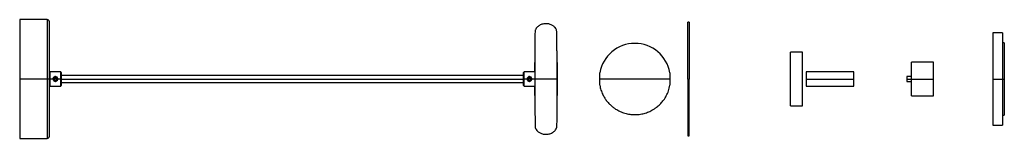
# Paper-space layout '_Derecha' of a CAD drawing. Header units: millimetres. Extents: x -1723 to -895, y -50 to 50.
import ezdxf

# ---------------------------------------------------------------- set-up
doc = ezdxf.new("R2010")
doc.units = ezdxf.units.MM

psp = doc.layouts.new('_Derecha')

# ---------------------------------------------------------------- linework, layer by layer
at = {"color": 7, "linetype": 'Continuous', "lineweight": 25}
for p, q in [((-1700.43, 50), (-1723.44, 50)), ((-1160.53, 48), (-1161.54, 48)), ((-896.89, 39), (-904.9, 39)), ((-895.36, 30.5), (-896.87, 30.5)), ((-1065.13, 22.61), (-1075.13, 22.61)), ((-1075.13, -22.61), (-1075.13, 22.61)), ((-1065.13, -22.61), (-1065.13, 22.61)), ((-954.9, 14.25), (-973.41, 14.25)), ((-1700.44, 0), (-1723.44, 0)), ((-1698.44, 5.5), (-1697.94, 6)), ((-1688.93, 6), (-1697.94, 6)), ((-1695.4, 0), (-1697.94, 0)), ((-1695.4, 0.39), (-1695.03, 0.32)), ((-1694.31, 0.76), (-1694.53, -0.37)), ((-1692.46, -0.2), (-1694.42, 0.2)), ((-1694.31, 0.76), (-1693.21, 1.13)), ((-1692.34, 0.37), (-1693.21, 1.13)), ((-1692.57, -0.76), (-1692.34, 0.37)), ((-1688.94, 0), (-1691.48, 0)), ((-1688.44, 5.5), (-1688.94, 6)), ((-1299.77, 3), (-1688.44, 3)), ((-1299.77, 5.5), (-1299.27, 6)), ((-1290.26, 6), (-1299.27, 6)), ((-1296.73, 0), (-1299.27, 0)), ((-1296.73, 0.39), (-1296.36, 0.32)), ((-1295.64, 0.76), (-1295.86, -0.37)), ((-1293.79, -0.2), (-1295.75, 0.2)), ((-1295.64, 0.76), (-1294.54, 1.13)), ((-1293.67, 0.37), (-1294.54, 1.13)), ((-1293.9, -0.76), (-1293.67, 0.37)), ((-1290.27, 0), (-1292.81, 0)), ((-1021.9, 6), (-1061.91, 6)), ((-1061.91, 0), (-1021.91, 0)), ((-973.4, 2), (-977.41, 1.97)), ((-1697.94, -6), (-1698.44, -5.5)), ((-1697.94, -6), (-1688.94, -6)), ((-1694.53, -0.37), (-1693.66, -1.13)), ((-1693.66, -1.13), (-1692.57, -0.76)), ((-1691.85, -0.32), (-1691.48, -0.39)), ((-1688.94, -6), (-1688.44, -5.5)), ((-1688.44, -3), (-1299.77, -3)), ((-1299.27, -6), (-1299.77, -5.5)), ((-1299.27, -6), (-1290.27, -6)), ((-1295.86, -0.37), (-1294.99, -1.13)), ((-1294.99, -1.13), (-1293.9, -0.76)), ((-1293.18, -0.32), (-1292.81, -0.39)), ((-1161.53, 0), (-1160.53, 0)), ((-1061.91, -6), (-1021.9, -6)), ((-977.41, -1.97), (-973.4, -2)), ((-977.4, 0), (-954.9, 0)), ((-904.9, 0), (-896.9, 0)), ((-896.86, 0), (-895.36, 0)), ((-973.41, -14.25), (-954.9, -14.25)), ((-1075.13, -22.61), (-1065.13, -22.61)), ((-896.87, -30.5), (-895.36, -30.5)), ((-904.9, -39), (-896.89, -39)), ((-1161.54, -48), (-1160.53, -48)), ((-1723.44, -50), (-1700.43, -50))]:
    psp.add_line(p, q, dxfattribs=at)
at = {"color": 8, "linetype": 'Continuous', "lineweight": 25}
psp.add_line((-1688.44, 0), (-1299.77, 0), dxfattribs=at)
at = {"color": 7, "linetype": 'Continuous', "lineweight": 25}
psp.add_arc((-1206.07, 0), 30, 10.08246, 169.92775, dxfattribs=at)
for points, knots in [([(-1723.44, 50), (-1723.44, 50), (-1723.44, 49.74), (-1723.44, 48.59), (-1723.44, 47.71), (-1723.44, 45.27), (-1723.44, 43.72), (-1723.44, 39.98), (-1723.44, 37.8), (-1723.44, 32.91), (-1723.44, 30.22), (-1723.44, 24.5), (-1723.44, 21.48), (-1723.44, 15.33), (-1723.44, 12.19), (-1723.44, 6), (-1723.44, 2.95), (-1723.44, 0)], [0, 0, 0, 0, 0.125, 0.125, 0.25, 0.25, 0.375, 0.375, 0.5, 0.5, 0.625, 0.625, 0.75, 0.75, 0.875, 0.875, 1, 1, 1, 1]), ([(-1698.44, 48), (-1698.46, 48.25), (-1698.51, 48.64), (-1698.75, 49.1), (-1699.01, 49.42), (-1699.33, 49.68), (-1699.8, 49.93), (-1700.19, 49.97), (-1700.44, 50)], [0, 0, 0, 0, 0.239457, 0.368361, 0.5, 0.631639, 0.760543, 1, 1, 1, 1]), ([(-1698.44, 0), (-1698.44, 2.83), (-1698.44, 5.76), (-1698.44, 11.71), (-1698.44, 14.71), (-1698.44, 20.62), (-1698.44, 23.52), (-1698.44, 29.01), (-1698.44, 31.6), (-1698.44, 36.28), (-1698.44, 38.38), (-1698.44, 41.97), (-1698.44, 43.46), (-1698.44, 45.8), (-1698.44, 46.65), (-1698.44, 47.75), (-1698.44, 48), (-1698.44, 48)], [0, 0, 0, 0, 0.125, 0.125, 0.25, 0.25, 0.375, 0.375, 0.5, 0.5, 0.625, 0.625, 0.75, 0.75, 0.875, 0.875, 1, 1, 1, 1]), ([(-1289.76, 41.48), (-1289.81, 41.3), (-1289.91, 40.93), (-1290.02, 39.49), (-1290.11, 37.57), (-1290.19, 35.09), (-1290.25, 32.16), (-1290.29, 28.99), (-1290.31, 26.33), (-1290.31, 24.14), (-1290.31, 22.1), (-1290.31, 19.64), (-1290.31, 16.66), (-1290.31, 13.15), (-1290.31, 9.14), (-1290.31, 4.7), (-1290.31, 1.6), (-1290.31, 0)], [0, 0, 0, 0, 0.090728, 0.17733, 0.25848, 0.333112, 0.421136, 0.495089, 0.554502, 0.589804, 0.627832, 0.673558, 0.72666, 0.786649, 0.852836, 0.92432, 1, 1, 1, 1]), ([(-1271.93, 41.48), (-1272.3, 42.12), (-1273.07, 43.42), (-1274.91, 44.97), (-1277.22, 46.12), (-1279.93, 46.68), (-1282.83, 46.56), (-1285.64, 45.65), (-1288.18, 43.99), (-1289.23, 42.32), (-1289.76, 41.48)], [0, 0, 0, 0, 0.101283, 0.209251, 0.329025, 0.457263, 0.589586, 0.728128, 0.864168, 1, 1, 1, 1]), ([(-1271.38, 0), (-1271.39, 1.61), (-1271.41, 4.9), (-1271.44, 9.9), (-1271.48, 14.49), (-1271.51, 18.61), (-1271.54, 22.22), (-1271.57, 25.65), (-1271.61, 28.84), (-1271.64, 31.73), (-1271.68, 34.29), (-1271.72, 36.47), (-1271.76, 38.46), (-1271.81, 40.07), (-1271.87, 41.18), (-1271.91, 41.38), (-1271.93, 41.48)], [0, 0, 0, 0, 0.075442, 0.154413, 0.236489, 0.299774, 0.364216, 0.429503, 0.495298, 0.561252, 0.627013, 0.692238, 0.756603, 0.84055, 0.921842, 1, 1, 1, 1]), ([(-1161.53, 0), (-1161.53, 2.83), (-1161.53, 5.76), (-1161.53, 11.71), (-1161.53, 14.71), (-1161.53, 20.62), (-1161.53, 23.52), (-1161.53, 29.01), (-1161.53, 31.6), (-1161.53, 36.28), (-1161.53, 38.38), (-1161.53, 41.97), (-1161.53, 43.46), (-1161.53, 45.8), (-1161.53, 46.65), (-1161.53, 47.75), (-1161.53, 48), (-1161.53, 48)], [0, 0, 0, 0, 0.125, 0.125, 0.25, 0.25, 0.375, 0.375, 0.5, 0.5, 0.625, 0.625, 0.75, 0.75, 0.875, 0.875, 1, 1, 1, 1]), ([(-1160.53, 48), (-1160.53, 48), (-1160.53, 47.75), (-1160.53, 46.65), (-1160.53, 45.8), (-1160.53, 43.46), (-1160.53, 41.97), (-1160.53, 38.38), (-1160.53, 36.28), (-1160.53, 31.6), (-1160.53, 29.01), (-1160.53, 23.52), (-1160.53, 20.62), (-1160.53, 14.71), (-1160.53, 11.71), (-1160.53, 5.76), (-1160.53, 2.83), (-1160.53, 0)], [0, 0, 0, 0, 0.125, 0.125, 0.25, 0.25, 0.375, 0.375, 0.5, 0.5, 0.625, 0.625, 0.75, 0.75, 0.875, 0.875, 1, 1, 1, 1]), ([(-904.9, 39), (-904.9, 39), (-904.9, 38.8), (-904.9, 37.9), (-904.9, 37.21), (-904.9, 35.31), (-904.9, 34.1), (-904.9, 31.19), (-904.9, 29.48), (-904.9, 25.67), (-904.9, 23.57), (-904.9, 19.11), (-904.9, 16.76), (-904.9, 11.96), (-904.9, 9.51), (-904.9, 4.68), (-904.9, 2.3), (-904.9, 0)], [0, 0, 0, 0, 0.125, 0.125, 0.25, 0.25, 0.375, 0.375, 0.5, 0.5, 0.625, 0.625, 0.75, 0.75, 0.875, 0.875, 1, 1, 1, 1]), ([(-896.9, 39), (-896.9, 39), (-896.9, 39), (-896.9, 38.98), (-896.9, 38.95), (-896.9, 38.92), (-896.9, 38.87), (-896.9, 38.81), (-896.9, 38.74), (-896.9, 38.66), (-896.9, 38.57), (-896.9, 38.46), (-896.9, 38.17), (-896.9, 37.54), (-896.9, 36.3), (-896.9, 34.69), (-896.9, 32.68), (-896.9, 30.33), (-896.9, 27.63), (-896.9, 24.63), (-896.9, 21.4), (-896.9, 17.97), (-896.9, 14.43), (-896.9, 10.79), (-896.9, 7.95), (-896.9, 5.92), (-896.9, 4.75), (-896.9, 3.56), (-896.9, 2.38), (-896.9, 1.19), (-896.9, 0.4), (-896.9, 0)], [0, 0, 0, 0, 0.010615, 0.021217, 0.031809, 0.042393, 0.052974, 0.063552, 0.074132, 0.084717, 0.095309, 0.105911, 0.116527, 0.178267, 0.240008, 0.304322, 0.368637, 0.434318, 0.500002, 0.565683, 0.631367, 0.69568, 0.759995, 0.821735, 0.883476, 0.902927, 0.922341, 0.941738, 0.961134, 0.980549, 1, 1, 1, 1]), ([(-895.36, 30.5), (-895.36, 30.5), (-895.36, 30.5), (-895.36, 30.48), (-895.36, 30.46), (-895.36, 30.42), (-895.36, 30.37), (-895.36, 30.32), (-895.36, 30.25), (-895.36, 30.18), (-895.36, 30.09), (-895.36, 29.85), (-895.36, 29.36), (-895.36, 28.39), (-895.36, 27.13), (-895.36, 25.56), (-895.36, 23.72), (-895.36, 21.6), (-895.36, 19.27), (-895.36, 16.74), (-895.36, 14.05), (-895.36, 11.28), (-895.36, 8.44), (-895.36, 6.16), (-895.36, 4.45), (-895.36, 3.34), (-895.36, 2.23), (-895.36, 1.12), (-895.36, 0.37), (-895.36, 0)], [0, 0, 0, 0, 0.0116759, 0.0233362, 0.0349848, 0.0466257, 0.0582627, 0.0698998, 0.0815408, 0.0931898, 0.1048506, 0.116527, 0.178267, 0.2400087, 0.304322, 0.3686371, 0.4343188, 0.5000024, 0.5656842, 0.6313678, 0.695681, 0.7599961, 0.8217361, 0.8834778, 0.9068133, 0.9301019, 0.953375, 0.976664, 1, 1, 1, 1]), ([(-1290.49, 13.99), (-1290.49, 13.95), (-1290.49, 13.85), (-1290.49, 13.07), (-1290.49, 11.79), (-1290.49, 9.96), (-1290.49, 8.08), (-1290.49, 6.74), (-1290.49, 6.27)], [0, 0, 0, 0, 0.165854, 0.341644, 0.524741, 0.711724, 0.898707, 1, 1, 1, 1]), ([(-1271.2, 0), (-1271.2, 0.82), (-1271.2, 1.68), (-1271.2, 3.41), (-1271.2, 4.29), (-1271.2, 6.01), (-1271.2, 6.86), (-1271.2, 8.46), (-1271.2, 9.21), (-1271.2, 10.58), (-1271.2, 11.19), (-1271.2, 12.23), (-1271.2, 12.67), (-1271.2, 13.35), (-1271.2, 13.6), (-1271.2, 13.92), (-1271.2, 13.99), (-1271.2, 13.99)], [0, 0, 0, 0, 0.125, 0.125, 0.25, 0.25, 0.375, 0.375, 0.5, 0.5, 0.625, 0.625, 0.75, 0.75, 0.875, 0.875, 1, 1, 1, 1]), ([(-973.4, 0), (-973.4, 0.12), (-973.4, 0.37), (-973.4, 0.75), (-973.4, 1.12), (-973.4, 1.49), (-973.4, 1.86), (-973.4, 2.23), (-973.4, 2.92), (-973.4, 3.94), (-973.4, 5.27), (-973.4, 6.57), (-973.4, 8.24), (-973.4, 10.15), (-973.4, 11.7), (-973.4, 12.67), (-973.4, 13.26), (-973.4, 13.72), (-973.4, 13.98), (-973.4, 14.12), (-973.4, 14.2), (-973.4, 14.24), (-973.4, 14.25), (-973.4, 14.25)], [0, 0, 0, 0, 0.016681, 0.033333, 0.049968, 0.066597, 0.083233, 0.099886, 0.116567, 0.178328, 0.240093, 0.304428, 0.368767, 0.500003, 0.63124, 0.695575, 0.759914, 0.821675, 0.88344, 0.912609, 0.941718, 0.970828, 1, 1, 1, 1]), ([(-954.9, 0), (-954.9, 0.84), (-954.9, 1.71), (-954.9, 3.48), (-954.9, 4.37), (-954.9, 6.12), (-954.9, 6.98), (-954.9, 8.61), (-954.9, 9.38), (-954.9, 10.77), (-954.9, 11.39), (-954.9, 12.46), (-954.9, 12.9), (-954.9, 13.6), (-954.9, 13.85), (-954.9, 14.18), (-954.9, 14.25), (-954.9, 14.25)], [0, 0, 0, 0, 0.125, 0.125, 0.25, 0.25, 0.375, 0.375, 0.5, 0.5, 0.625, 0.625, 0.75, 0.75, 0.875, 0.875, 1, 1, 1, 1]), ([(-1723.44, 0), (-1723.44, -2.95), (-1723.44, -6), (-1723.44, -12.19), (-1723.44, -15.33), (-1723.44, -21.48), (-1723.44, -24.5), (-1723.44, -30.22), (-1723.44, -32.91), (-1723.44, -37.8), (-1723.44, -39.98), (-1723.44, -43.72), (-1723.44, -45.27), (-1723.44, -47.71), (-1723.44, -48.59), (-1723.44, -49.74), (-1723.44, -50), (-1723.44, -50)], [0, 0, 0, 0, 0.125, 0.125, 0.25, 0.25, 0.375, 0.375, 0.5, 0.5, 0.625, 0.625, 0.75, 0.75, 0.875, 0.875, 1, 1, 1, 1]), ([(-1698.44, 0), (-1698.44, 0), (-1698.48, 0), (-1698.68, 0), (-1698.83, 0), (-1699.22, 0), (-1699.46, 0), (-1699.95, 0), (-1700.2, 0), (-1700.44, 0)], [0, 0, 0, 0, 0.25, 0.25, 0.5, 0.5, 0.75, 0.75, 1, 1, 1, 1]), ([(-1698.44, -48), (-1698.44, -48), (-1698.44, -47.75), (-1698.44, -46.65), (-1698.44, -45.8), (-1698.44, -43.46), (-1698.44, -41.97), (-1698.44, -38.38), (-1698.44, -36.28), (-1698.44, -31.6), (-1698.44, -29.01), (-1698.44, -23.52), (-1698.44, -20.62), (-1698.44, -14.71), (-1698.44, -11.71), (-1698.44, -5.76), (-1698.44, -2.83), (-1698.44, 0)], [0, 0, 0, 0, 0.125, 0.125, 0.25, 0.25, 0.375, 0.375, 0.5, 0.5, 0.625, 0.625, 0.75, 0.75, 0.875, 0.875, 1, 1, 1, 1]), ([(-1697.94, 0), (-1697.94, 0.35), (-1697.94, 0.72), (-1697.94, 1.46), (-1697.94, 1.84), (-1697.94, 2.58), (-1697.94, 2.94), (-1697.94, 3.63), (-1697.94, 3.95), (-1697.94, 4.54), (-1697.94, 4.8), (-1697.94, 5.25), (-1697.94, 5.43), (-1697.94, 5.72), (-1697.94, 5.83), (-1697.94, 5.97), (-1697.94, 6), (-1697.94, 6)], [0, 0, 0, 0, 0.125, 0.125, 0.25, 0.25, 0.375, 0.375, 0.5, 0.5, 0.625, 0.625, 0.75, 0.75, 0.875, 0.875, 1, 1, 1, 1]), ([(-1697.94, -6), (-1697.94, -6), (-1697.94, -5.97), (-1697.94, -5.83), (-1697.94, -5.72), (-1697.94, -5.43), (-1697.94, -5.25), (-1697.94, -4.8), (-1697.94, -4.54), (-1697.94, -3.95), (-1697.94, -3.63), (-1697.94, -2.94), (-1697.94, -2.58), (-1697.94, -1.84), (-1697.94, -1.46), (-1697.94, -0.72), (-1697.94, -0.35), (-1697.94, 0)], [0, 0, 0, 0, 0.125, 0.125, 0.25, 0.25, 0.375, 0.375, 0.5, 0.5, 0.625, 0.625, 0.75, 0.75, 0.875, 0.875, 1, 1, 1, 1]), ([(-1695.4, 0.39), (-1695.45, 0.16), (-1695.45, -0.1), (-1695.36, -0.62), (-1695.25, -0.88), (-1694.95, -1.34), (-1694.75, -1.54), (-1694.3, -1.82), (-1694.06, -1.92), (-1693.83, -1.96)], [0, 0, 0, 0, 0.25, 0.25, 0.5, 0.5, 0.75, 0.75, 1, 1, 1, 1]), ([(-1695.4, 0), (-1695.37, 0.27), (-1695.31, 0.81), (-1694.86, 1.48), (-1694.32, 1.86), (-1693.83, 2.02), (-1693.44, 2.07), (-1693.05, 2.02), (-1692.69, 1.92), (-1692.51, 1.78), (-1692.42, 1.71)], [0, 0, 0, 0, 0.188821, 0.375719, 0.559499, 0.650682, 0.741631, 0.83259, 0.923809, 1, 1, 1, 1]), ([(-1693.05, 1.96), (-1693.28, 2.01), (-1693.54, 2.02), (-1694.06, 1.92), (-1694.32, 1.82), (-1694.78, 1.51), (-1694.97, 1.31), (-1695.26, 0.86), (-1695.35, 0.62), (-1695.4, 0.39)], [0, 0, 0, 0, 0.25, 0.25, 0.5, 0.5, 0.75, 0.75, 1, 1, 1, 1]), ([(-1695.03, 0.32), (-1695.03, 0.28), (-1695.05, 0.2), (-1695.06, 0.07), (-1695.06, -0.05), (-1695.05, -0.17), (-1695.02, -0.36), (-1694.95, -0.61), (-1694.79, -0.91), (-1694.58, -1.16), (-1694.25, -1.43), (-1693.76, -1.63), (-1693.23, -1.63), (-1692.83, -1.51), (-1692.53, -1.36), (-1692.27, -1.15), (-1692.09, -0.92), (-1691.97, -0.7), (-1691.89, -0.51), (-1691.86, -0.38), (-1691.85, -0.32)], [0, 0, 0, 0, 0.024188, 0.048169, 0.072081, 0.096064, 0.120254, 0.185302, 0.250359, 0.315407, 0.380464, 0.500025, 0.619587, 0.684635, 0.749692, 0.81474, 0.879796, 0.919969, 0.959823, 1, 1, 1, 1]), ([(-1691.85, -0.32), (-1691.84, -0.28), (-1691.83, -0.2), (-1691.82, -0.07), (-1691.82, 0.05), (-1691.82, 0.17), (-1691.85, 0.36), (-1691.92, 0.61), (-1692.08, 0.91), (-1692.29, 1.16), (-1692.62, 1.43), (-1693.11, 1.63), (-1693.64, 1.63), (-1694.05, 1.51), (-1694.34, 1.36), (-1694.6, 1.15), (-1694.78, 0.92), (-1694.9, 0.7), (-1694.98, 0.51), (-1695.01, 0.38), (-1695.03, 0.32)], [0, 0, 0, 0, 0.024188, 0.048169, 0.072081, 0.096064, 0.120254, 0.185302, 0.250359, 0.315407, 0.380464, 0.500025, 0.619587, 0.684635, 0.749692, 0.81474, 0.879796, 0.919969, 0.959823, 1, 1, 1, 1]), ([(-1694.42, 0.2), (-1694.43, 0.16), (-1694.44, 0.09), (-1694.46, -0.03), (-1694.48, -0.14), (-1694.51, -0.25), (-1694.52, -0.33), (-1694.53, -0.37)], [0, 0, 0, 0, 0.191247, 0.383917, 0.581153, 0.78574, 1, 1, 1, 1]), ([(-1694.42, 0.2), (-1694.41, 0.23), (-1694.4, 0.3), (-1694.38, 0.41), (-1694.35, 0.53), (-1694.33, 0.64), (-1694.31, 0.72), (-1694.31, 0.76)], [0, 0, 0, 0, 0.185799, 0.378035, 0.577406, 0.784541, 1, 1, 1, 1]), ([(-1693.21, 1.13), (-1693.26, 1.12), (-1693.35, 1.08), (-1693.49, 1.04), (-1693.62, 0.99), (-1693.8, 0.93), (-1694.03, 0.85), (-1694.21, 0.79), (-1694.31, 0.76)], [0, 0, 0, 0, 0.132564, 0.257606, 0.378753, 0.500163, 0.741924, 1, 1, 1, 1]), ([(-1692.34, 0.37), (-1692.38, 0.4), (-1692.46, 0.47), (-1692.56, 0.56), (-1692.67, 0.66), (-1692.78, 0.75), (-1692.88, 0.84), (-1692.99, 0.94), (-1693.1, 1.03), (-1693.17, 1.1), (-1693.21, 1.13)], [0, 0, 0, 0, 0.132734, 0.258091, 0.379285, 0.500021, 0.617972, 0.738413, 0.866677, 1, 1, 1, 1]), ([(-1691.48, -0.39), (-1691.43, -0.16), (-1691.42, 0.1), (-1691.52, 0.62), (-1691.62, 0.88), (-1691.93, 1.34), (-1692.13, 1.54), (-1692.58, 1.82), (-1692.82, 1.92), (-1693.05, 1.96)], [0, 0, 0, 0, 0.25, 0.25, 0.5, 0.5, 0.75, 0.75, 1, 1, 1, 1]), ([(-1691.48, 0), (-1691.5, -0.27), (-1691.56, -0.8), (-1691.88, -1.22), (-1692.03, -1.42)], [0, 0, 0, 0, 0.514613, 1, 1, 1, 1]), ([(-1688.94, 0), (-1688.94, 0.35), (-1688.94, 0.72), (-1688.94, 1.46), (-1688.94, 1.84), (-1688.94, 2.58), (-1688.94, 2.94), (-1688.94, 3.63), (-1688.94, 3.95), (-1688.94, 4.54), (-1688.94, 4.8), (-1688.94, 5.25), (-1688.94, 5.43), (-1688.94, 5.72), (-1688.94, 5.83), (-1688.94, 5.97), (-1688.94, 6), (-1688.94, 6)], [0, 0, 0, 0, 0.125, 0.125, 0.25, 0.25, 0.375, 0.375, 0.5, 0.5, 0.625, 0.625, 0.75, 0.75, 0.875, 0.875, 1, 1, 1, 1]), ([(-1688.94, -6), (-1688.94, -6), (-1688.94, -5.97), (-1688.94, -5.83), (-1688.94, -5.72), (-1688.94, -5.43), (-1688.94, -5.25), (-1688.94, -4.8), (-1688.94, -4.54), (-1688.94, -3.95), (-1688.94, -3.63), (-1688.94, -2.94), (-1688.94, -2.58), (-1688.94, -1.84), (-1688.94, -1.46), (-1688.94, -0.72), (-1688.94, -0.35), (-1688.94, 0)], [0, 0, 0, 0, 0.125, 0.125, 0.25, 0.25, 0.375, 0.375, 0.5, 0.5, 0.625, 0.625, 0.75, 0.75, 0.875, 0.875, 1, 1, 1, 1]), ([(-1688.44, 5.5), (-1688.44, 5.5), (-1688.44, 5.5), (-1688.44, 5.49), (-1688.44, 5.47), (-1688.44, 5.44), (-1688.44, 5.39), (-1688.44, 5.29), (-1688.44, 5.12), (-1688.44, 4.89), (-1688.44, 4.51), (-1688.44, 3.92), (-1688.44, 3.04), (-1688.44, 2.05), (-1688.44, 1.03), (-1688.44, 0), (-1688.44, -1.03), (-1688.44, -2.05), (-1688.44, -3.04), (-1688.44, -3.92), (-1688.44, -4.51), (-1688.44, -4.89), (-1688.44, -5.12), (-1688.44, -5.29), (-1688.44, -5.4), (-1688.44, -5.46), (-1688.44, -5.49), (-1688.44, -5.5), (-1688.44, -5.5)], [0, 0, 0, 0, 0.011677, 0.023331, 0.034977, 0.046632, 0.058309, 0.089204, 0.120102, 0.152284, 0.184469, 0.250118, 0.315768, 0.380053, 0.441772, 0.500003, 0.558234, 0.619953, 0.684238, 0.749887, 0.815537, 0.847719, 0.879904, 0.910799, 0.941696, 0.961142, 0.980553, 1, 1, 1, 1]), ([(-1299.77, -5.5), (-1299.77, -5.5), (-1299.77, -5.5), (-1299.77, -5.49), (-1299.77, -5.47), (-1299.77, -5.44), (-1299.77, -5.39), (-1299.77, -5.29), (-1299.77, -5.12), (-1299.77, -4.89), (-1299.77, -4.51), (-1299.77, -3.92), (-1299.77, -3.04), (-1299.77, -2.05), (-1299.77, -1.03), (-1299.77, 0), (-1299.77, 1.03), (-1299.77, 2.05), (-1299.77, 3.04), (-1299.77, 3.92), (-1299.77, 4.51), (-1299.77, 4.89), (-1299.77, 5.12), (-1299.77, 5.29), (-1299.77, 5.4), (-1299.77, 5.46), (-1299.77, 5.49), (-1299.77, 5.5), (-1299.77, 5.5)], [0, 0, 0, 0, 0.011677, 0.023331, 0.034977, 0.046631, 0.058309, 0.089203, 0.120102, 0.152283, 0.184469, 0.250118, 0.315768, 0.380053, 0.441772, 0.500003, 0.558234, 0.619953, 0.684238, 0.749887, 0.815537, 0.847718, 0.879904, 0.910798, 0.941696, 0.961141, 0.980552, 1, 1, 1, 1]), ([(-1299.27, 0), (-1299.27, 0.35), (-1299.27, 0.72), (-1299.27, 1.46), (-1299.27, 1.84), (-1299.27, 2.58), (-1299.27, 2.94), (-1299.27, 3.63), (-1299.27, 3.95), (-1299.27, 4.54), (-1299.27, 4.8), (-1299.27, 5.25), (-1299.27, 5.43), (-1299.27, 5.72), (-1299.27, 5.83), (-1299.27, 5.97), (-1299.27, 6), (-1299.27, 6)], [0, 0, 0, 0, 0.125, 0.125, 0.25, 0.25, 0.375, 0.375, 0.5, 0.5, 0.625, 0.625, 0.75, 0.75, 0.875, 0.875, 1, 1, 1, 1]), ([(-1299.27, -6), (-1299.27, -6), (-1299.27, -5.97), (-1299.27, -5.83), (-1299.27, -5.72), (-1299.27, -5.43), (-1299.27, -5.25), (-1299.27, -4.8), (-1299.27, -4.54), (-1299.27, -3.95), (-1299.27, -3.63), (-1299.27, -2.94), (-1299.27, -2.58), (-1299.27, -1.84), (-1299.27, -1.46), (-1299.27, -0.72), (-1299.27, -0.35), (-1299.27, 0)], [0, 0, 0, 0, 0.125, 0.125, 0.25, 0.25, 0.375, 0.375, 0.5, 0.5, 0.625, 0.625, 0.75, 0.75, 0.875, 0.875, 1, 1, 1, 1]), ([(-1296.73, 0.39), (-1296.77, 0.16), (-1296.78, -0.1), (-1296.69, -0.62), (-1296.58, -0.88), (-1296.28, -1.34), (-1296.07, -1.54), (-1295.63, -1.82), (-1295.39, -1.92), (-1295.16, -1.96)], [0, 0, 0, 0, 0.25, 0.25, 0.5, 0.5, 0.75, 0.75, 1, 1, 1, 1]), ([(-1294.38, 1.96), (-1294.61, 2.01), (-1294.87, 2.02), (-1295.39, 1.92), (-1295.65, 1.82), (-1296.11, 1.51), (-1296.3, 1.31), (-1296.59, 0.86), (-1296.68, 0.62), (-1296.73, 0.39)], [0, 0, 0, 0, 0.25, 0.25, 0.5, 0.5, 0.75, 0.75, 1, 1, 1, 1]), ([(-1296.36, 0.32), (-1296.36, 0.28), (-1296.38, 0.2), (-1296.39, 0.07), (-1296.39, -0.05), (-1296.38, -0.17), (-1296.35, -0.36), (-1296.28, -0.61), (-1296.12, -0.91), (-1295.91, -1.16), (-1295.58, -1.43), (-1295.09, -1.63), (-1294.56, -1.63), (-1294.15, -1.51), (-1293.86, -1.36), (-1293.6, -1.15), (-1293.42, -0.92), (-1293.3, -0.7), (-1293.22, -0.51), (-1293.19, -0.38), (-1293.18, -0.32)], [0, 0, 0, 0, 0.024188, 0.048169, 0.072081, 0.096064, 0.120254, 0.185302, 0.250359, 0.315407, 0.380464, 0.500025, 0.619587, 0.684635, 0.749692, 0.81474, 0.879796, 0.919969, 0.959823, 1, 1, 1, 1]), ([(-1293.18, -0.32), (-1293.17, -0.28), (-1293.16, -0.2), (-1293.15, -0.07), (-1293.15, 0.05), (-1293.15, 0.17), (-1293.18, 0.36), (-1293.25, 0.61), (-1293.41, 0.91), (-1293.62, 1.16), (-1293.95, 1.43), (-1294.44, 1.63), (-1294.97, 1.63), (-1295.38, 1.51), (-1295.67, 1.36), (-1295.93, 1.15), (-1296.11, 0.92), (-1296.23, 0.7), (-1296.31, 0.51), (-1296.34, 0.38), (-1296.36, 0.32)], [0, 0, 0, 0, 0.0241878, 0.048169, 0.0720814, 0.0960639, 0.1202542, 0.1853025, 0.2503589, 0.3154072, 0.3804636, 0.5000253, 0.619587, 0.6846353, 0.7496917, 0.8147399, 0.8797963, 0.9199695, 0.9598234, 1, 1, 1, 1]), ([(-1295.75, 0.2), (-1295.76, 0.16), (-1295.77, 0.09), (-1295.79, -0.03), (-1295.81, -0.14), (-1295.84, -0.25), (-1295.85, -0.33), (-1295.86, -0.37)], [0, 0, 0, 0, 0.191247, 0.383917, 0.581153, 0.78574, 1, 1, 1, 1]), ([(-1295.75, 1.73), (-1295.67, 1.79), (-1295.5, 1.93), (-1295.15, 2.02), (-1294.77, 2.07), (-1294.38, 2.02), (-1294.02, 1.92), (-1293.84, 1.78), (-1293.75, 1.71)], [0, 0, 0, 0, 0.131081, 0.310947, 0.49035, 0.669773, 0.849708, 1, 1, 1, 1]), ([(-1295.75, 0.2), (-1295.74, 0.23), (-1295.73, 0.3), (-1295.7, 0.41), (-1295.68, 0.53), (-1295.66, 0.64), (-1295.64, 0.72), (-1295.64, 0.76)], [0, 0, 0, 0, 0.185799, 0.378035, 0.577406, 0.784541, 1, 1, 1, 1]), ([(-1294.54, 1.13), (-1294.59, 1.12), (-1294.68, 1.08), (-1294.82, 1.04), (-1294.95, 0.99), (-1295.13, 0.93), (-1295.36, 0.85), (-1295.54, 0.79), (-1295.64, 0.76)], [0, 0, 0, 0, 0.132564, 0.257606, 0.378753, 0.500163, 0.741924, 1, 1, 1, 1]), ([(-1293.67, 0.37), (-1293.71, 0.4), (-1293.78, 0.47), (-1293.89, 0.56), (-1294, 0.66), (-1294.11, 0.75), (-1294.21, 0.84), (-1294.32, 0.94), (-1294.43, 1.03), (-1294.5, 1.1), (-1294.54, 1.13)], [0, 0, 0, 0, 0.132734, 0.258091, 0.379285, 0.500021, 0.617972, 0.738413, 0.866677, 1, 1, 1, 1]), ([(-1292.81, -0.39), (-1292.76, -0.16), (-1292.75, 0.1), (-1292.85, 0.62), (-1292.95, 0.88), (-1293.26, 1.34), (-1293.46, 1.54), (-1293.9, 1.82), (-1294.15, 1.92), (-1294.38, 1.96)], [0, 0, 0, 0, 0.25, 0.25, 0.5, 0.5, 0.75, 0.75, 1, 1, 1, 1]), ([(-1290.31, 0), (-1290.3, -1.61), (-1290.28, -4.9), (-1290.24, -9.9), (-1290.21, -14.49), (-1290.17, -18.61), (-1290.14, -22.22), (-1290.11, -25.65), (-1290.08, -28.84), (-1290.04, -31.73), (-1290.01, -34.29), (-1289.97, -36.47), (-1289.92, -38.46), (-1289.87, -40.07), (-1289.82, -41.18), (-1289.78, -41.38), (-1289.76, -41.48)], [0, 0, 0, 0, 0.075442, 0.154413, 0.236489, 0.299774, 0.364216, 0.429503, 0.495298, 0.561252, 0.627013, 0.692238, 0.756603, 0.84055, 0.921842, 1, 1, 1, 1]), ([(-1271.93, -41.48), (-1271.88, -41.3), (-1271.78, -40.93), (-1271.66, -39.49), (-1271.57, -37.57), (-1271.5, -35.09), (-1271.44, -32.16), (-1271.4, -28.99), (-1271.38, -26.33), (-1271.38, -24.14), (-1271.38, -22.1), (-1271.38, -19.64), (-1271.38, -16.66), (-1271.38, -13.15), (-1271.38, -9.14), (-1271.38, -4.7), (-1271.38, -1.6), (-1271.38, 0)], [0, 0, 0, 0, 0.090728, 0.17733, 0.25848, 0.333112, 0.421136, 0.495089, 0.554502, 0.589804, 0.627832, 0.673558, 0.72666, 0.786649, 0.852836, 0.92432, 1, 1, 1, 1]), ([(-1235.61, 0), (-1235.61, 0.66), (-1235.61, 1.68), (-1235.61, 2.9), (-1235.61, 3.74), (-1235.61, 4.43), (-1235.61, 5.03), (-1235.61, 5.37), (-1235.61, 5.25), (-1235.61, 5.25)], [0, 0, 0, 0, 0.239281, 0.36809, 0.499632, 0.631175, 0.759984, 0.999265, 1, 1, 1, 1]), ([(-1176.53, 5.25), (-1176.53, 5.25), (-1176.53, 5.37), (-1176.53, 5.03), (-1176.53, 4.43), (-1176.53, 3.74), (-1176.53, 2.9), (-1176.53, 1.68), (-1176.53, 0.66), (-1176.53, 0)], [0, 0, 0, 0, 0.00027, 0.239662, 0.368531, 0.500135, 0.631739, 0.760608, 1, 1, 1, 1]), ([(-1061.91, 6), (-1061.91, 6), (-1061.91, 5.97), (-1061.91, 5.83), (-1061.91, 5.72), (-1061.91, 5.43), (-1061.91, 5.25), (-1061.91, 4.8), (-1061.91, 4.54), (-1061.91, 3.95), (-1061.91, 3.63), (-1061.91, 2.94), (-1061.91, 2.58), (-1061.91, 1.84), (-1061.91, 1.46), (-1061.91, 0.72), (-1061.91, 0.35), (-1061.91, 0)], [0, 0, 0, 0, 0.125, 0.125, 0.25, 0.25, 0.375, 0.375, 0.5, 0.5, 0.625, 0.625, 0.75, 0.75, 0.875, 0.875, 1, 1, 1, 1]), ([(-1061.91, 0), (-1061.91, -0.35), (-1061.91, -0.72), (-1061.91, -1.46), (-1061.91, -1.84), (-1061.91, -2.58), (-1061.91, -2.94), (-1061.91, -3.63), (-1061.91, -3.95), (-1061.91, -4.54), (-1061.91, -4.8), (-1061.91, -5.25), (-1061.91, -5.43), (-1061.91, -5.72), (-1061.91, -5.83), (-1061.91, -5.97), (-1061.91, -6), (-1061.91, -6)], [0, 0, 0, 0, 0.125, 0.125, 0.25, 0.25, 0.375, 0.375, 0.5, 0.5, 0.625, 0.625, 0.75, 0.75, 0.875, 0.875, 1, 1, 1, 1]), ([(-1021.91, 0), (-1021.91, 0.35), (-1021.91, 0.72), (-1021.91, 1.46), (-1021.91, 1.84), (-1021.91, 2.58), (-1021.91, 2.94), (-1021.91, 3.63), (-1021.91, 3.95), (-1021.91, 4.54), (-1021.91, 4.8), (-1021.91, 5.25), (-1021.91, 5.43), (-1021.91, 5.72), (-1021.91, 5.83), (-1021.91, 5.97), (-1021.91, 6), (-1021.91, 6)], [0, 0, 0, 0, 0.125, 0.125, 0.25, 0.25, 0.375, 0.375, 0.5, 0.5, 0.625, 0.625, 0.75, 0.75, 0.875, 0.875, 1, 1, 1, 1]), ([(-1021.91, -6), (-1021.91, -6), (-1021.91, -5.97), (-1021.91, -5.83), (-1021.91, -5.72), (-1021.91, -5.43), (-1021.91, -5.25), (-1021.91, -4.8), (-1021.91, -4.54), (-1021.91, -3.95), (-1021.91, -3.63), (-1021.91, -2.94), (-1021.91, -2.58), (-1021.91, -1.84), (-1021.91, -1.46), (-1021.91, -0.72), (-1021.91, -0.35), (-1021.91, 0)], [0, 0, 0, 0, 0.125, 0.125, 0.25, 0.25, 0.375, 0.375, 0.5, 0.5, 0.625, 0.625, 0.75, 0.75, 0.875, 0.875, 1, 1, 1, 1]), ([(-977.4, 1.97), (-977.4, 1.97), (-977.4, 1.93), (-977.4, 1.74), (-977.4, 1.59), (-977.4, 1.2), (-977.4, 0.97), (-977.4, 0.48), (-977.4, 0.23), (-977.4, 0)], [0, 0, 0, 0, 0.25, 0.25, 0.5, 0.5, 0.75, 0.75, 1, 1, 1, 1]), ([(-1694, -1.95), (-1694.06, -1.94), (-1694.23, -1.89), (-1694.37, -1.78), (-1694.45, -1.71)], [0, 0, 0, 0, 0.389978, 1, 1, 1, 1]), ([(-1693.83, -1.96), (-1693.6, -2.01), (-1693.34, -2.02), (-1692.82, -1.92), (-1692.56, -1.82), (-1692.1, -1.51), (-1691.9, -1.31), (-1691.61, -0.86), (-1691.52, -0.62), (-1691.48, -0.39)], [0, 0, 0, 0, 0.25, 0.25, 0.5, 0.5, 0.75, 0.75, 1, 1, 1, 1]), ([(-1293.78, -1.73), (-1293.86, -1.79), (-1294.03, -1.93), (-1294.38, -2.02), (-1294.77, -2.07), (-1295.15, -2.02), (-1295.51, -1.92), (-1295.7, -1.78), (-1295.78, -1.71)], [0, 0, 0, 0, 0.132357, 0.311979, 0.491284, 0.670796, 0.850898, 1, 1, 1, 1]), ([(-1295.16, -1.96), (-1294.93, -2.01), (-1294.67, -2.02), (-1294.15, -1.92), (-1293.89, -1.82), (-1293.43, -1.51), (-1293.23, -1.31), (-1292.94, -0.86), (-1292.85, -0.62), (-1292.81, -0.39)], [0, 0, 0, 0, 0.25, 0.25, 0.5, 0.5, 0.75, 0.75, 1, 1, 1, 1]), ([(-1290.49, -6.27), (-1290.49, -6.74), (-1290.49, -8.08), (-1290.49, -9.96), (-1290.49, -11.79), (-1290.49, -13.07), (-1290.49, -13.85), (-1290.49, -13.95), (-1290.49, -13.99)], [0, 0, 0, 0, 0.101325, 0.288367, 0.475409, 0.658565, 0.834409, 1, 1, 1, 1]), ([(-1271.2, -13.99), (-1271.2, -13.95), (-1271.2, -13.85), (-1271.2, -13.07), (-1271.2, -11.78), (-1271.2, -9.96), (-1271.2, -7.73), (-1271.2, -5.22), (-1271.2, -2.61), (-1271.2, -0.85), (-1271.2, 0)], [0, 0, 0, 0, 0.116333, 0.239854, 0.36851, 0.499897, 0.631283, 0.759939, 0.88346, 1, 1, 1, 1]), ([(-1176.53, 0), (-1176.82, 0), (-1177.26, 0), (-1178.43, 0), (-1179.18, 0), (-1180.96, 0), (-1182.01, 0), (-1184.36, 0), (-1185.66, 0), (-1188.48, 0), (-1189.98, 0), (-1193.11, 0), (-1194.73, 0), (-1198, 0), (-1199.65, 0), (-1202.91, 0), (-1204.51, 0), (-1207.62, 0), (-1209.23, 0), (-1212.49, 0), (-1214.14, 0), (-1217.41, 0), (-1219.03, 0), (-1222.16, 0), (-1223.66, 0), (-1226.48, 0), (-1227.78, 0), (-1230.13, 0), (-1231.18, 0), (-1232.96, 0), (-1233.71, 0), (-1234.88, 0), (-1235.32, 0), (-1235.61, 0)], [0, 0, 0, 0, 0.0625, 0.0625, 0.125, 0.125, 0.1875, 0.1875, 0.25, 0.25, 0.3125, 0.3125, 0.375, 0.375, 0.4375, 0.4375, 0.5, 0.5, 0.5625, 0.5625, 0.625, 0.625, 0.6875, 0.6875, 0.75, 0.75, 0.8125, 0.8125, 0.875, 0.875, 0.9375, 0.9375, 1, 1, 1, 1]), ([(-1235.61, -5.25), (-1235.61, -5.25), (-1235.61, -5.14), (-1235.61, -4.75), (-1235.61, -4.59), (-1235.61, -4.2), (-1235.61, -3.97), (-1235.61, -3.46), (-1235.61, -3.17), (-1235.61, -2.57), (-1235.61, -2.26), (-1235.61, -1.29), (-1235.61, -0.62), (-1235.61, 0)], [0, 0, 0, 0, 0.25, 0.25, 0.375, 0.375, 0.5, 0.5, 0.625, 0.625, 0.75, 0.75, 1, 1, 1, 1]), ([(-1235.61, -5.25), (-1235.3, -6.64), (-1234.71, -9.31), (-1233.22, -12.93), (-1231.52, -16.01), (-1229.59, -18.72), (-1227.54, -21.02), (-1225.35, -23.04), (-1222.75, -25.02), (-1219.49, -26.94), (-1215.55, -28.57), (-1211.48, -29.6), (-1207.41, -30.06), (-1203.34, -29.97), (-1199.3, -29.32), (-1195.4, -28.14), (-1192.19, -26.66), (-1189.47, -25.04), (-1186.87, -23.15), (-1184.23, -20.69), (-1181.69, -17.64), (-1179.49, -14.12), (-1177.6, -9.95), (-1176.9, -6.85), (-1176.53, -5.25)], [0, 0, 0, 0, 0.050885, 0.097816, 0.139988, 0.176838, 0.217106, 0.250158, 0.283503, 0.334315, 0.385423, 0.43567, 0.484504, 0.532003, 0.581264, 0.630741, 0.677745, 0.707558, 0.744384, 0.792847, 0.836634, 0.886319, 0.941142, 1, 1, 1, 1]), ([(-1176.53, 0), (-1176.53, -0.62), (-1176.53, -1.29), (-1176.53, -2.26), (-1176.53, -2.57), (-1176.53, -3.17), (-1176.53, -3.46), (-1176.53, -3.97), (-1176.53, -4.2), (-1176.53, -4.59), (-1176.53, -4.75), (-1176.53, -5.14), (-1176.53, -5.25), (-1176.53, -5.25)], [0, 0, 0, 0, 0.25, 0.25, 0.375, 0.375, 0.5, 0.5, 0.625, 0.625, 0.75, 0.75, 1, 1, 1, 1]), ([(-1161.53, 0), (-1161.53, -2.83), (-1161.53, -5.76), (-1161.53, -11.71), (-1161.53, -14.71), (-1161.53, -20.62), (-1161.53, -23.52), (-1161.53, -29.01), (-1161.53, -31.6), (-1161.53, -36.28), (-1161.53, -38.38), (-1161.53, -41.97), (-1161.53, -43.46), (-1161.53, -45.8), (-1161.53, -46.65), (-1161.53, -47.75), (-1161.53, -48), (-1161.53, -48)], [0, 0, 0, 0, 0.125, 0.125, 0.25, 0.25, 0.375, 0.375, 0.5, 0.5, 0.625, 0.625, 0.75, 0.75, 0.875, 0.875, 1, 1, 1, 1]), ([(-1160.53, -48), (-1160.53, -48), (-1160.53, -47.75), (-1160.53, -46.65), (-1160.53, -45.8), (-1160.53, -43.46), (-1160.53, -41.97), (-1160.53, -38.38), (-1160.53, -36.28), (-1160.53, -31.6), (-1160.53, -29.01), (-1160.53, -23.52), (-1160.53, -20.62), (-1160.53, -14.71), (-1160.53, -11.71), (-1160.53, -5.76), (-1160.53, -2.83), (-1160.53, 0)], [0, 0, 0, 0, 0.125, 0.125, 0.25, 0.25, 0.375, 0.375, 0.5, 0.5, 0.625, 0.625, 0.75, 0.75, 0.875, 0.875, 1, 1, 1, 1]), ([(-977.4, 0), (-977.4, -0.23), (-977.4, -0.48), (-977.4, -0.97), (-977.4, -1.2), (-977.4, -1.59), (-977.4, -1.74), (-977.4, -1.93), (-977.4, -1.97), (-977.4, -1.97)], [0, 0, 0, 0, 0.25, 0.25, 0.5, 0.5, 0.75, 0.75, 1, 1, 1, 1]), ([(-977.4, 0), (-977.4, -0.23), (-977.4, -0.48), (-977.4, -0.97), (-977.4, -1.2), (-977.4, -1.59), (-977.4, -1.74), (-977.4, -1.93), (-977.4, -1.97), (-977.4, -1.97)], [0, 0, 0, 0, 0.25, 0.25, 0.5, 0.5, 0.75, 0.75, 1, 1, 1, 1]), ([(-973.4, -14.25), (-973.4, -14.25), (-973.4, -14.25), (-973.4, -14.23), (-973.4, -14.21), (-973.4, -14.17), (-973.4, -14.13), (-973.4, -14.08), (-973.4, -13.96), (-973.4, -13.72), (-973.4, -13.26), (-973.4, -12.67), (-973.4, -11.7), (-973.4, -10.15), (-973.4, -8.24), (-973.4, -6.57), (-973.4, -5.27), (-973.4, -3.94), (-973.4, -2.83), (-973.4, -1.95), (-973.4, -1.3), (-973.4, -0.65), (-973.4, -0.22), (-973.4, 0)], [0, 0, 0, 0, 0.0166801, 0.0333319, 0.0499669, 0.0665965, 0.0832321, 0.0998851, 0.1165669, 0.178328, 0.2400927, 0.3044279, 0.368767, 0.5000034, 0.6312398, 0.695575, 0.7599141, 0.821675, 0.8834399, 0.9126098, 0.941719, 0.9708287, 1, 1, 1, 1]), ([(-954.9, -14.25), (-954.9, -14.25), (-954.9, -14.18), (-954.9, -13.85), (-954.9, -13.6), (-954.9, -12.9), (-954.9, -12.46), (-954.9, -11.39), (-954.9, -10.77), (-954.9, -9.38), (-954.9, -8.61), (-954.9, -6.98), (-954.9, -6.12), (-954.9, -4.37), (-954.9, -3.48), (-954.9, -1.71), (-954.9, -0.84), (-954.9, 0)], [0, 0, 0, 0, 0.125, 0.125, 0.25, 0.25, 0.375, 0.375, 0.5, 0.5, 0.625, 0.625, 0.75, 0.75, 0.875, 0.875, 1, 1, 1, 1]), ([(-904.9, 0), (-904.9, -2.3), (-904.9, -4.68), (-904.9, -9.51), (-904.9, -11.96), (-904.9, -16.76), (-904.9, -19.11), (-904.9, -23.57), (-904.9, -25.67), (-904.9, -29.48), (-904.9, -31.19), (-904.9, -34.1), (-904.9, -35.31), (-904.9, -37.21), (-904.9, -37.9), (-904.9, -38.8), (-904.9, -39), (-904.9, -39)], [0, 0, 0, 0, 0.125, 0.125, 0.25, 0.25, 0.375, 0.375, 0.5, 0.5, 0.625, 0.625, 0.75, 0.75, 0.875, 0.875, 1, 1, 1, 1]), ([(-896.9, 0), (-896.9, -0.22), (-896.9, -0.65), (-896.9, -1.3), (-896.9, -1.95), (-896.9, -2.59), (-896.9, -3.24), (-896.9, -3.89), (-896.9, -4.53), (-896.9, -5.17), (-896.9, -5.82), (-896.9, -6.46), (-896.9, -8.12), (-896.9, -10.79), (-896.9, -14.43), (-896.9, -17.97), (-896.9, -21.4), (-896.9, -24.63), (-896.9, -27.63), (-896.9, -30.33), (-896.9, -32.68), (-896.9, -34.69), (-896.9, -36.3), (-896.9, -37.54), (-896.9, -38.21), (-896.9, -38.55), (-896.9, -38.72), (-896.9, -38.84), (-896.9, -38.93), (-896.9, -38.99), (-896.9, -39), (-896.9, -39)], [0, 0, 0, 0, 0.0106153, 0.0212174, 0.0318092, 0.0423938, 0.0529739, 0.0635525, 0.0741327, 0.0847173, 0.0953093, 0.1059115, 0.116527, 0.1782671, 0.2400085, 0.3043218, 0.3686365, 0.4343183, 0.5000016, 0.5656834, 0.6313666, 0.6956799, 0.7599947, 0.8217347, 0.8834761, 0.9029266, 0.922341, 0.9417374, 0.961134, 0.9805488, 1, 1, 1, 1]), ([(-895.36, 0), (-895.36, -0.19), (-895.36, -0.56), (-895.36, -1.12), (-895.36, -1.67), (-895.36, -2.23), (-895.36, -2.79), (-895.36, -3.34), (-895.36, -3.9), (-895.36, -4.45), (-895.36, -5), (-895.36, -6.34), (-895.36, -8.44), (-895.36, -11.28), (-895.36, -14.05), (-895.36, -16.74), (-895.36, -19.27), (-895.36, -21.6), (-895.36, -23.72), (-895.36, -25.56), (-895.36, -27.13), (-895.36, -28.39), (-895.36, -29.36), (-895.36, -29.9), (-895.36, -30.18), (-895.36, -30.32), (-895.36, -30.42), (-895.36, -30.49), (-895.36, -30.5), (-895.36, -30.5)], [0, 0, 0, 0, 0.011676, 0.023336, 0.034985, 0.046626, 0.058263, 0.0699, 0.081541, 0.09319, 0.104851, 0.116527, 0.178267, 0.240009, 0.304322, 0.368637, 0.434319, 0.500002, 0.565684, 0.631368, 0.695681, 0.759996, 0.821736, 0.883478, 0.906813, 0.930102, 0.953375, 0.976664, 1, 1, 1, 1]), ([(-1700.44, -50), (-1700.19, -49.97), (-1699.8, -49.93), (-1699.33, -49.68), (-1699.01, -49.42), (-1698.75, -49.1), (-1698.51, -48.64), (-1698.46, -48.25), (-1698.44, -48)], [0, 0, 0, 0, 0.239457, 0.368361, 0.5, 0.631639, 0.760543, 1, 1, 1, 1]), ([(-1289.76, -41.48), (-1289.38, -42.12), (-1288.61, -43.42), (-1286.77, -44.97), (-1284.46, -46.12), (-1281.75, -46.68), (-1278.85, -46.56), (-1276.04, -45.65), (-1273.51, -43.99), (-1272.45, -42.32), (-1271.93, -41.48)], [0, 0, 0, 0, 0.101283, 0.209251, 0.329025, 0.457263, 0.589586, 0.728128, 0.864168, 1, 1, 1, 1])]:
    psp.add_open_spline(points, degree=3, knots=knots, dxfattribs=at)
at = {"color": 8, "linetype": 'Continuous', "lineweight": 25}
for points, knots in [([(-1700.44, 50), (-1700.44, 50), (-1700.44, 49.74), (-1700.44, 48.59), (-1700.44, 47.71), (-1700.44, 45.27), (-1700.44, 43.72), (-1700.44, 39.98), (-1700.44, 37.8), (-1700.44, 32.91), (-1700.44, 30.22), (-1700.44, 24.5), (-1700.44, 21.48), (-1700.44, 15.33), (-1700.44, 12.19), (-1700.44, 6), (-1700.44, 2.95), (-1700.44, 0)], [0, 0, 0, 0, 0.125, 0.125, 0.25, 0.25, 0.375, 0.375, 0.5, 0.5, 0.625, 0.625, 0.75, 0.75, 0.875, 0.875, 1, 1, 1, 1]), ([(-1700.44, 0), (-1700.44, -2.95), (-1700.44, -6), (-1700.44, -12.19), (-1700.44, -15.33), (-1700.44, -21.48), (-1700.44, -24.5), (-1700.44, -30.22), (-1700.44, -32.91), (-1700.44, -37.8), (-1700.44, -39.98), (-1700.44, -43.72), (-1700.44, -45.27), (-1700.44, -47.71), (-1700.44, -48.59), (-1700.44, -49.74), (-1700.44, -50), (-1700.44, -50)], [0, 0, 0, 0, 0.125, 0.125, 0.25, 0.25, 0.375, 0.375, 0.5, 0.5, 0.625, 0.625, 0.75, 0.75, 0.875, 0.875, 1, 1, 1, 1]), ([(-1271.38, 0), (-1271.48, 0), (-1271.64, 0), (-1272.04, 0), (-1272.29, 0), (-1272.86, 0), (-1273.19, 0), (-1273.9, 0), (-1274.29, 0), (-1275.56, 0), (-1276.54, 0), (-1278.65, 0), (-1279.77, 0), (-1281.92, 0), (-1283.03, 0), (-1285.14, 0), (-1286.13, 0), (-1287.4, 0), (-1287.78, 0), (-1288.5, 0), (-1288.82, 0), (-1289.4, 0), (-1289.64, 0), (-1290.05, 0), (-1290.2, 0), (-1290.31, 0)], [0, 0, 0, 0, 0.0625, 0.0625, 0.125, 0.125, 0.1875, 0.1875, 0.25, 0.25, 0.375, 0.375, 0.5, 0.5, 0.625, 0.625, 0.75, 0.75, 0.8125, 0.8125, 0.875, 0.875, 0.9375, 0.9375, 1, 1, 1, 1])]:
    psp.add_open_spline(points, degree=3, knots=knots, dxfattribs=at)
at = {"color": 7, "linetype": 'Continuous', "lineweight": 25}
psp.add_open_spline([(-1296.73, 0), (-1296.62, 0), (-1296.52, 0), (-1296.42, 0)], degree=3, dxfattribs=at)

doc.saveas('drawing.dxf')
